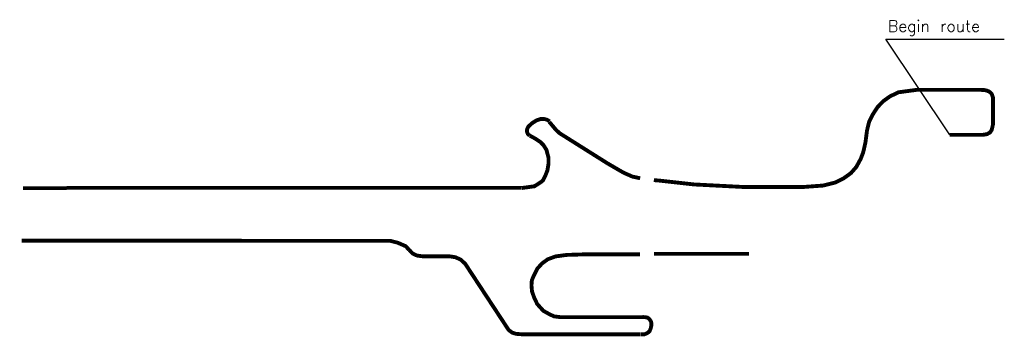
# Model space of a CAD drawing. Header units: metres. Extents: x 361 to 11176, y -855 to 4934.
# Tile 6 of 6: x 9392 to 11176, y 1976 to 2549. Entities that reach past the tile are written whole.
import ezdxf

# ---------------------------------------------------------------- set-up
doc = ezdxf.new("R2010")
doc.units = ezdxf.units.M
doc.linetypes.add('ACAD_ISO03W100', pattern=[30, 12, -18])
doc.layers.add('Tekenwerk', color=18, linetype='Continuous')
doc.styles.add('SASBO', font='TXT.SHX')

msp = doc.modelspace()

# ---------------------------------------------------------------- linework, layer by layer
at = {"color": 5, "linetype": 'ACAD_ISO03W100', "ltscale": 0.05, "const_width": 7, "flags": 128}
for points in [[(11077.4, 2340.7), (11137.2, 2340.7), (11144.7, 2341.9), (11150.4, 2344.9), (11153.5, 2349.8), (11155.7, 2359.3), (11155.7, 2408.3), (11153.7, 2414.3), (11151.7, 2416.8), (11148.5, 2419.2), (11144.5, 2420.9), (11139.1, 2422), (11131.4, 2422.2), (11017.4, 2422.2), (10984.7, 2417.8), (10969.5, 2410.6), (10957.2, 2401.9), (10946.5, 2390.8), (10937.5, 2376.9), (10931.6, 2365.2), (10927.5, 2348.6), (10924.7, 2326.9), (10920.6, 2308.9), (10916.2, 2297.3), (10908.1, 2282.5), (10898.4, 2271.4), (10885.5, 2262.1), (10869.8, 2254.2), (10847.9, 2248.8), (10813.4, 2246.3), (10701.7, 2246.3)], [(10352.5, 2365), (10347.7, 2368.1), (10342.2, 2369.5), (10336.4, 2369.5), (10328.9, 2367), (10321.1, 2362.1), (10313.9, 2355.7), (10311.7, 2351.3), (10311.4, 2346.3), (10313.1, 2342.1), (10316.4, 2339.3)], [(9477.5, 2244), (9398.6, 2244)], [(9395.8, 2149), (10063.8, 2148.6), (10077.3, 2145.2), (10091.9, 2138.8), (10097.9, 2132.1)], [(10517.3, 1979.1), (10524.4, 1979.3), (10530.1, 1981.8), (10533.7, 1985.2), (10535.7, 1990.2), (10536.9, 1995.7), (10536.9, 1999.5), (10535.9, 2003), (10532.7, 2007.4), (10530, 2009.4), (10526, 2010.3), (10522, 2010.5), (10517, 2010.3)]]:
    msp.add_lwpolyline(points, dxfattribs=at)
at = {"color": 1, "const_width": 7}
for points in [[(10516.5, 2262.1), (10502.8, 2264.9), (10486.2, 2272.2), (10457, 2289.2), (10370.3, 2343.8), (10363.6, 2350.2), (10359.2, 2355.4), (10352, 2364)], [(10316.7, 2339.2), (10327.2, 2333.4), (10336.1, 2327.4), (10341.5, 2321.8), (10346.8, 2313.3), (10350.4, 2299.3), (10350.4, 2287.9), (10348.5, 2276.4), (10345, 2267.4), (10340.2, 2257.9), (10335.7, 2254.4), (10325, 2247.5), (10301.7, 2244.3)], [(10301, 2244.6), (9477.7, 2244.6)], [(10701.7, 2246.3), (10614.3, 2250.8), (10552.3, 2257.7), (10541.3, 2258.6)], [(10098.2, 2132.1), (10104.5, 2125.5), (10112.1, 2122), (10122.9, 2120.5), (10171.8, 2120.5), (10182.1, 2118.8), (10191.4, 2114.5), (10199.4, 2107.2), (10275.4, 1991.4), (10278.4, 1987), (10281.6, 1984.5), (10285.4, 1982), (10291.8, 1980.1), (10301.8, 1979.3), (10517.1, 1979.3)], [(10516.6, 2010.3), (10372.2, 2010.3), (10360.4, 2011.8), (10352.3, 2015.6), (10341.1, 2021.8), (10330.1, 2034), (10324.9, 2044.7), (10320.6, 2056.8), (10319.6, 2067.5), (10320.2, 2076.9), (10323.9, 2085.9), (10330.6, 2098.8), (10338.9, 2107.8), (10349.1, 2115.2), (10363.2, 2120.4), (10383.3, 2123.1), (10411.3, 2124), (10516.4, 2124)], [(10541.6, 2125), (10713.6, 2125)]]:
    msp.add_lwpolyline(points, dxfattribs=at)
at = {"layer": 'Tekenwerk', "color": 18}
for p, q in [((11077.4, 2340.7), (10961.7, 2513.8)), ((10961.7, 2513.8), (11176.3, 2513.8))]:
    msp.add_line(p, q, dxfattribs=at)

# ---------------------------------------------------------------- texts
at = {"layer": 'Tekenwerk', "color": 18, "linetype": 'Continuous', "style": 'SASBO'}
msp.add_text('Begin route', height=20.806, dxfattribs=at).set_placement((10965.5, 2527.3, 43976.6))

doc.saveas('drawing.dxf')
